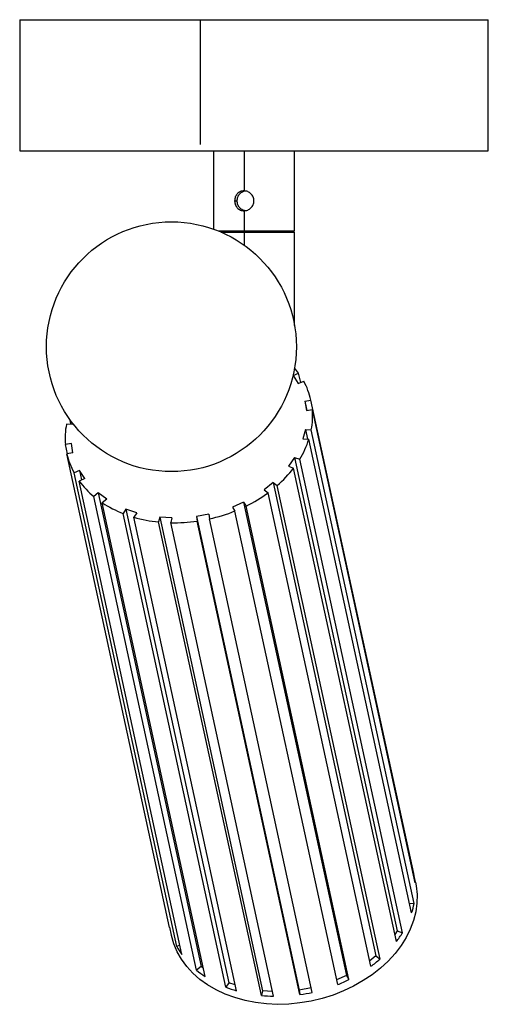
# Paper-space layout '_Izquierda' of a CAD drawing. Header units: millimetres. Extents: x -45 to 30, y -66 to 92.
import ezdxf

# ---------------------------------------------------------------- set-up
doc = ezdxf.new("R2010")
doc.units = ezdxf.units.MM

psp = doc.layouts.new('_Izquierda')

# ---------------------------------------------------------------- linework, layer by layer
at = {"color": 7, "linetype": 'Continuous', "lineweight": 25}
for p, q in [((-44.54, 91.56), (-44.54, 70.56)), ((-44.54, 91.56), (30.46, 91.56)), ((-15.68, 91.56), (-15.68, 71.56)), ((30.46, 70.56), (30.46, 91.56)), ((-44.54, 70.56), (30.46, 70.56)), ((-13.54, 70.56), (-13.54, 58.04)), ((-8.64, 70.56), (-8.64, 64.16)), ((-0.54, 57.76), (-0.54, 70.56)), ((-10.14, 62.56), (-9.73, 62.56)), ((-8.64, 60.96), (-8.64, 57.76)), ((-12.8, 57.76), (-0.54, 57.76)), ((-12.32, 57.56), (-0.54, 57.56)), ((-8.64, 57.56), (-8.64, 55.48)), ((-8.59, 57.56), (-8.59, 57.76)), ((-0.74, 57.56), (-0.74, 57.76)), ((-0.54, 42.6), (-0.54, 57.56)), ((-0.78, 34.6), (0.1, 34.99)), ((0.43, 33.46), (0.1, 34.99)), ((-0.78, 34.6), (0.04, 33.29)), ((0.04, 33.29), (0.92, 33.69)), ((1.11, 30.48), (2.07, 30.66)), ((1.11, 30.48), (1.34, 28.99)), ((1.11, 30.48), (1.43, 29.01)), ((18.52, -45.16), (2.07, 30.66)), ((1.34, 28.99), (2.3, 29.17)), ((18.75, -46.65), (2.3, 29.17)), ((-36.32, 26.74), (-36.49, 27.53)), ((-36.1, 26.73), (-36.05, 26.94)), ((-36.1, 26.73), (-37.05, 26.79)), ((1.18, 25.96), (0.79, 24.44)), ((1.18, 25.96), (2.13, 25.9)), ((1.18, 25.96), (1.52, 24.39)), ((18.58, -49.92), (2.13, 25.9)), ((-36.26, 23.7), (-37.22, 23.52)), ((-36.03, 22.21), (-36.26, 23.7)), ((0.79, 24.44), (1.74, 24.38)), ((18.19, -51.45), (1.74, 24.38)), ((-36.9, 22.05), (-37.22, 23.52)), ((-36.03, 22.21), (-36.99, 22.03)), ((-20.54, -53.79), (-36.99, 22.03)), ((-0.57, 21.48), (-1.54, 20.06)), ((-0.57, 21.48), (0.27, 21.19)), ((-0.57, 21.48), (15.88, -54.34)), ((16.72, -54.63), (0.27, 21.19)), ((-34.96, 19.4), (-35.84, 19.01)), ((-19.39, -56.82), (-35.84, 19.01)), ((-34.14, 18.09), (-34.96, 19.4)), ((-34.96, 19.4), (-34.63, 17.87)), ((-1.54, 20.06), (-0.7, 19.78)), ((15.75, -56.05), (-0.7, 19.78)), ((-34.14, 18.09), (-35.02, 17.7)), ((-18.57, -58.12), (-35.02, 17.7)), ((-3.98, 17.47), (-5.43, 16.31)), ((-3.98, 17.47), (-3.32, 16.98)), ((-3.98, 17.47), (12.47, -58.35)), ((-31.96, 15.78), (-32.67, 15.21)), ((-30.61, 14.78), (-31.96, 15.78)), ((-31.96, 15.78), (-15.51, -60.04)), ((-5.43, 16.31), (-4.77, 15.82)), ((11.68, -60), (-4.77, 15.82)), ((13.13, -58.84), (-3.32, 16.98)), ((-16.22, -60.61), (-32.67, 15.21)), ((-30.61, 14.78), (-31.32, 14.21)), ((-14.88, -61.61), (-31.32, 14.21)), ((-8.7, 14.33), (-10.5, 13.53)), ((-8.7, 14.33), (-8.29, 13.69)), ((-8.7, 14.33), (7.75, -61.49)), ((-27.53, 13.19), (-28, 12.5)), ((-25.8, 12.61), (-27.53, 13.19)), ((-27.53, 13.19), (-11.08, -62.63)), ((-10.5, 13.53), (-10.09, 12.89)), ((6.36, -62.93), (-10.09, 12.89)), ((8.15, -62.13), (-8.29, 13.69)), ((-11.55, -63.32), (-28, 12.5)), ((-25.8, 12.61), (-26.28, 11.91)), ((-9.83, -63.91), (-26.28, 11.91)), ((-22.12, 11.9), (-22.31, 11.15)), ((-5.86, -64.67), (-22.31, 11.15)), ((-20.17, 11.78), (-22.12, 11.9)), ((-22.12, 11.9), (-5.67, -63.93)), ((-20.17, 11.78), (-20.36, 11.03)), ((-14.28, 12.37), (-16.25, 12.01)), ((-16.25, 12.01), (-16.14, 11.28)), ((-16.25, 12.01), (0.2, -63.81)), ((0.31, -64.54), (-16.14, 11.28)), ((-14.28, 12.37), (-14.17, 11.64)), ((2.28, -64.18), (-14.17, 11.64)), ((-3.92, -64.79), (-20.36, 11.03)), ((18.43, -45.18), (18.52, -45.16)), ((18.81, -46.52), (18.53, -45.24)), ((17.85, -49.87), (18.58, -49.92)), ((-20.56, -53.72), (-20.28, -55)), ((15.88, -54.34), (15.5, -54.89)), ((15.88, -54.34), (16.72, -54.63)), ((-18.9, -56.6), (-19.39, -56.82)), ((12.47, -58.35), (11.49, -59.14)), ((12.47, -58.35), (13.13, -58.84)), ((-15.51, -60.04), (-16.22, -60.61)), ((-15.16, -60.3), (-15.51, -60.04)), ((-11.08, -62.63), (-11.55, -63.32)), ((-10.03, -62.99), (-11.08, -62.63)), ((7.75, -61.49), (6.19, -62.18)), ((7.75, -61.49), (8.15, -62.13)), ((-5.67, -63.93), (-5.86, -64.67)), ((-4.08, -64.03), (-5.67, -63.93)), ((2.12, -63.46), (0.2, -63.81)), ((0.2, -63.81), (0.31, -64.54))]:
    psp.add_line(p, q, dxfattribs=at)
at = {"color": 7, "linetype": 'Continuous', "lineweight": 25, "flags": 128}
psp.add_lwpolyline([(18.81, -46.52), (18.93, -47.12), (19.06, -48.49), (19.04, -49.88), (18.85, -51.27), (18.49, -52.66), (17.98, -54.04), (17.31, -55.39), (16.49, -56.69), (15.54, -57.96), (14.44, -59.16), (13.22, -60.29), (11.88, -61.34), (10.44, -62.3), (8.91, -63.17), (7.3, -63.94), (5.62, -64.6), (3.89, -65.14), (2.12, -65.56), (0.32, -65.86), (-1.48, -66.04), (-3.28, -66.09), (-5.05, -66.01), (-6.79, -65.8), (-8.48, -65.47), (-10.11, -65.02), (-11.66, -64.45), (-13.11, -63.77), (-14.47, -62.98), (-15.71, -62.09), (-16.82, -61.1), (-17.81, -60.03), (-18.65, -58.88), (-19.34, -57.67), (-19.88, -56.4), (-20.26, -55.08), (-20.28, -55)], dxfattribs=at)
at = {"color": 7, "linetype": 'Continuous', "lineweight": 25}
psp.add_circle((-20.25, 39.2), 20, dxfattribs=at)
for centre, radius, start, end in [((-10.39, 27.39), 12.95, 35.9407, 40.4855), ((-9.19, 28.13), 11.54, 12.6763, 28.7889), ((-9.56, 28.15), 11.91, 349.1327, 4.9164), ((-25.36, 24.54), 11.91, 169.1327, 184.9164), ((-12.22, 28.88), 14.67, 328.3803, 342.1116), ((-25.73, 24.57), 11.54, 192.6763, 208.7889), ((-15.86, 31.39), 19.1, 311.0302, 322.5409), ((-23.98, 25.75), 13.66, 216.112, 230.5138), ((-18.7, 34.91), 23.63, 296.1318, 306.118), ((-21.58, 29.03), 17.73, 236.6843, 248.7794), ((-19.83, 37.32), 26.29, 282.4357, 291.7349), ((-20.06, 33.47), 22.44, 253.9158, 264.253), ((-19.8, 36.84), 25.82, 268.7566, 278.1695), ((7.41, -47.65), 11.39, 5.0191, 12.6133), ((5.81, -47.49), 13, 342.2734, 349.2258), ((2.43, -45.89), 16.75, 322.6694, 328.5389), ((-8.62, -50.91), 12.29, 208.7365, 215.9544), ((-1.02, -42.66), 21.49, 306.1895, 311.1606), ((-6.33, -48.67), 15.51, 230.3614, 236.5414), ((-3.03, -39.4), 25.33, 291.7516, 296.207), ((-4.22, -44.57), 20.14, 248.6358, 253.8278), ((-3.44, -38.3), 26.5, 278.1334, 282.4565), ((-3.37, -40.36), 24.44, 264.1616, 268.7246)]:
    psp.add_arc(centre, radius, start, end, dxfattribs=at)
for points, knots in [([(-8.64, 64.16), (-8.74, 64.15), (-8.94, 64.14), (-9.32, 64.02), (-9.74, 63.72), (-10.01, 63.28), (-10.12, 62.87), (-10.14, 62.66), (-10.14, 62.56)], [0, 0, 0, 0, 0.12182, 0.250498, 0.500131, 0.749614, 0.878514, 1, 1, 1, 1]), ([(-9.73, 62.56), (-9.72, 62.66), (-9.71, 62.87), (-9.6, 63.28), (-9.34, 63.72), (-8.93, 64.01), (-8.61, 64.13), (-8.47, 64.14), (-8.44, 64.14)], [0, 0, 0, 0, 0.132045, 0.272792, 0.544242, 0.815482, 0.955464, 1, 1, 1, 1]), ([(-7.04, 62.56), (-7.04, 62.66), (-7.06, 62.87), (-7.19, 63.28), (-7.49, 63.72), (-7.94, 64.02), (-8.34, 64.14), (-8.54, 64.15), (-8.64, 64.16)], [0, 0, 0, 0, 0.121697, 0.250907, 0.500414, 0.749659, 0.878227, 1, 1, 1, 1]), ([(-10.14, 62.56), (-10.14, 62.46), (-10.12, 62.25), (-10.01, 61.85), (-9.74, 61.4), (-9.32, 61.1), (-8.94, 60.98), (-8.74, 60.97), (-8.64, 60.96)], [0, 0, 0, 0, 0.121497, 0.250466, 0.499841, 0.749233, 0.878032, 1, 1, 1, 1]), ([(-8.44, 60.98), (-8.47, 60.98), (-8.61, 60.99), (-8.93, 61.11), (-9.34, 61.4), (-9.6, 61.84), (-9.71, 62.25), (-9.72, 62.46), (-9.73, 62.56)], [0, 0, 0, 0, 0.044418, 0.184408, 0.455831, 0.727253, 0.867951, 1, 1, 1, 1]), ([(-8.64, 60.96), (-8.54, 60.97), (-8.33, 60.98), (-7.94, 61.1), (-7.49, 61.4), (-7.19, 61.85), (-7.06, 62.25), (-7.04, 62.46), (-7.04, 62.56)], [0, 0, 0, 0, 0.121895, 0.250662, 0.500117, 0.749503, 0.878463, 1, 1, 1, 1])]:
    psp.add_open_spline(points, degree=3, knots=knots, dxfattribs=at)

doc.saveas('drawing.dxf')
